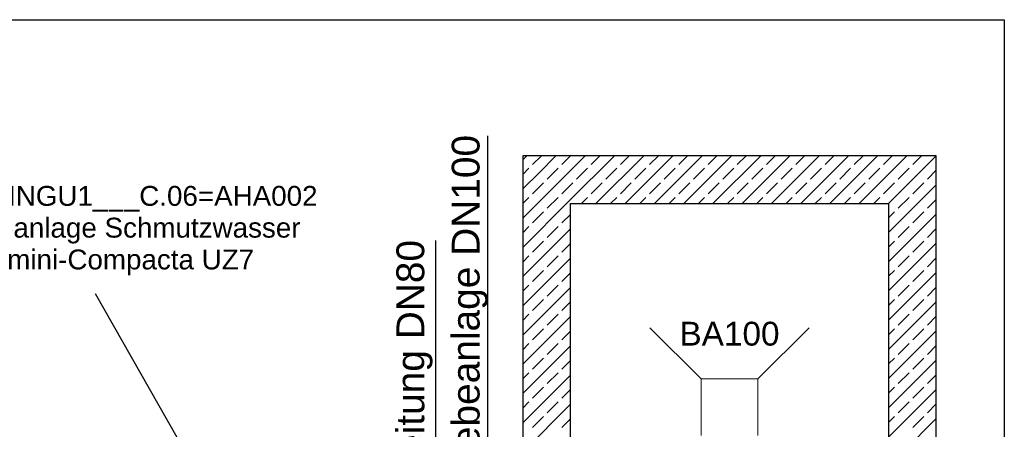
# Model space of a CAD drawing. Header units: metres. Extents: x 0 to 19.7, y 0 to 22.1.
# Tile 6 of 6: x 13.5 to 19.7, y 19.5 to 22.1. Entities that reach past the tile are written whole.
import ezdxf

# ---------------------------------------------------------------- set-up
doc = ezdxf.new("R2010")
doc.units = ezdxf.units.M
doc.layers.get('0').update_dxf_attribs({"lineweight": 0})
for name, color, linetype in [('003ARCH_A', 7, 'Continuous'), ('004TGA_S', 7, 'Continuous'), ('004TX_TXT', 7, 'Continuous')]:
    doc.layers.add(name, color=color, linetype=linetype)
doc.styles.add('ARIAL', font='arial.ttf')
doc.styles.get("Standard").update_dxf_attribs({"font": 'arial.ttf'})

# ---------------------------------------------------------------- blocks, each defined once
blk = doc.blocks.new('Hebeanlage KG400.010.010.250')
for s, p in [('Hebeanlage', (0, 0)), ('Kurzzeichen : ', (0, -0.2)), ('Beschreibung : ', (0, -0.4)), ('Typ / Bezeichnung : ', (0, -0.6)), ('Hersteller : ', (0, -0.8))]:
    blk.add_text(s, height=0.125).set_placement(p)
at = {"flags": 1}
for tag, p in [('NUMMER', (0, 0)), ('KURZTEXT', (0, 0)), ('MB.100.10.110', (0, -0.8)), ('MB.100.20.500', (0, -0.8)), ('KG400.099.003.500', (0, -0.8)), ('KG400.099.003.103', (0, -0.8)), ('KG400.099.003.167', (0, -0.8)), ('KG400.099.003.165', (0, -0.8)), ('KG400.099.003.166', (0, -0.8)), ('MB.100.20.110', (0, -0.8)), ('MB.100.20.100', (0, -0.8)), ('MB.100.90.100', (0, -0.8))]:
    blk.add_attdef(tag, p, '', height=0.125, dxfattribs=at)
for tag, p in [('MB.100.110.100', (1.1065, -0.2)), ('MB.100.110.110', (1.2134, -0.4)), ('MB.100.10.100', (1.5919, -0.6)), ('MB.100.20.120', (0.8927, -0.8))]:
    blk.add_attdef(tag, p, '', height=0.125)

msp = doc.modelspace()

# ---------------------------------------------------------------- linework, layer by layer
at = {"color": 0, "linetype": 'ByBlock'}
for p, q in [((17.5077, 20.1124), (17.8291, 19.791)), ((18.1863, 19.791), (18.5077, 20.1124)), ((18.1863, 19.791), (17.8291, 19.791)), ((17.8291, 19.791), (17.8291, 19.4339)), ((18.1863, 19.791), (18.1863, 19.4339))]:
    msp.add_line(p, q, dxfattribs=at)
at = {"layer": '003ARCH_A', "color": 252, "linetype": 'Continuous', "lineweight": 0}
for p, q in [((16.708, 21.1696), (16.7329, 21.1945)), ((16.77, 21.1396), (16.8249, 21.1945)), ((16.8124, 21.0901), (16.9168, 21.1945)), ((16.9043, 20.9982), (17.1006, 21.1945)), ((16.9538, 21.1396), (17.0087, 21.1945)), ((16.9962, 20.9063), (17.2845, 21.1945)), ((17.1376, 21.1396), (17.1926, 21.1945)), ((17.1683, 20.8945), (17.4683, 21.1945)), ((17.3215, 21.1396), (17.3764, 21.1945)), ((17.3522, 20.8945), (17.6522, 21.1945)), ((17.5053, 21.1396), (17.5603, 21.1945)), ((17.536, 20.8945), (17.836, 21.1945)), ((17.6892, 21.1396), (17.7441, 21.1945)), ((17.7199, 20.8945), (18.0199, 21.1945)), ((17.873, 21.1396), (17.928, 21.1945)), ((17.9037, 20.8945), (18.2037, 21.1945)), ((18.0569, 21.1396), (18.1118, 21.1945)), ((18.0876, 20.8945), (18.3876, 21.1945)), ((18.2407, 21.1396), (18.2956, 21.1945)), ((18.2714, 20.8945), (18.5714, 21.1945)), ((18.4246, 21.1396), (18.4795, 21.1945)), ((18.4553, 20.8945), (18.7553, 21.1945)), ((18.6084, 21.1396), (18.6633, 21.1945)), ((18.6391, 20.8945), (18.9391, 21.1945)), ((18.7923, 21.1396), (18.8472, 21.1945)), ((18.823, 20.8945), (19.123, 21.1945)), ((18.9761, 21.1396), (19.031, 21.1945)), ((19.0068, 20.8945), (19.3068, 21.1945)), ((19.16, 21.1396), (19.2149, 21.1945)), ((16.708, 21.0777), (16.747, 21.1166)), ((16.8619, 21.0477), (16.9308, 21.1166)), ((17.0457, 21.0477), (17.1147, 21.1166)), ((17.2296, 21.0477), (17.2985, 21.1166)), ((17.4134, 21.0477), (17.4824, 21.1166)), ((17.5973, 21.0477), (17.6662, 21.1166)), ((17.7811, 21.0477), (17.8501, 21.1166)), ((17.965, 21.0477), (18.0339, 21.1166)), ((18.1488, 21.0477), (18.2178, 21.1166)), ((18.3327, 21.0477), (18.4016, 21.1166)), ((18.5165, 21.0477), (18.5854, 21.1166)), ((18.7004, 21.0477), (18.7693, 21.1166)), ((18.8842, 21.0477), (18.9531, 21.1166)), ((19.068, 21.0477), (19.137, 21.1166)), ((16.708, 20.9857), (16.8124, 21.0901)), ((19.2519, 21.0477), (19.308, 21.1038)), ((16.708, 20.8019), (16.9043, 20.9982)), ((16.77, 20.9558), (16.8389, 21.0247)), ((16.9538, 20.9558), (17.0227, 21.0247)), ((17.1376, 20.9558), (17.2066, 21.0247)), ((17.3215, 20.9558), (17.3904, 21.0247)), ((17.5053, 20.9558), (17.5743, 21.0247)), ((17.6892, 20.9558), (17.7581, 21.0247)), ((17.873, 20.9558), (17.942, 21.0247)), ((18.0569, 20.9558), (18.1258, 21.0247)), ((18.2407, 20.9558), (18.3097, 21.0247)), ((18.4246, 20.9558), (18.4935, 21.0247)), ((18.6084, 20.9558), (18.6774, 21.0247)), ((18.7923, 20.9558), (18.8612, 21.0247)), ((18.9761, 20.9558), (19.0451, 21.0247)), ((19.008, 20.7119), (19.308, 21.0119)), ((19.16, 20.9558), (19.2289, 21.0247)), ((16.708, 20.8938), (16.747, 20.9328)), ((16.8619, 20.8639), (16.9308, 20.9328)), ((17.0764, 20.8945), (17.1147, 20.9328)), ((17.2603, 20.8945), (17.2985, 20.9328)), ((17.4441, 20.8945), (17.4824, 20.9328)), ((17.628, 20.8945), (17.6662, 20.9328)), ((17.8118, 20.8945), (17.8501, 20.9328)), ((17.9956, 20.8945), (18.0339, 20.9328)), ((18.1795, 20.8945), (18.2178, 20.9328)), ((18.3633, 20.8945), (18.4016, 20.9328)), ((18.5472, 20.8945), (18.5854, 20.9328)), ((18.731, 20.8945), (18.7693, 20.9328)), ((18.9149, 20.8945), (18.9531, 20.9328)), ((19.068, 20.8639), (19.137, 20.9328)), ((16.708, 20.6181), (16.9962, 20.9063)), ((19.2519, 20.8639), (19.308, 20.92)), ((16.77, 20.7719), (16.8389, 20.8409)), ((16.9538, 20.7719), (17.008, 20.8261)), ((19.008, 20.8038), (19.0451, 20.8409)), ((19.008, 20.528), (19.308, 20.828)), ((19.16, 20.7719), (19.2289, 20.8409)), ((16.708, 20.71), (16.747, 20.749)), ((16.8619, 20.68), (16.9308, 20.749)), ((19.068, 20.68), (19.137, 20.749)), ((16.708, 20.4342), (17.008, 20.7342)), ((19.2519, 20.68), (19.308, 20.7361)), ((16.77, 20.5881), (16.8389, 20.657)), ((16.9538, 20.5881), (17.008, 20.6423)), ((19.008, 20.62), (19.0451, 20.657)), ((19.008, 20.3442), (19.308, 20.6442)), ((19.16, 20.5881), (19.2289, 20.657)), ((16.708, 20.5261), (16.747, 20.5651)), ((16.8619, 20.4962), (16.9308, 20.5651)), ((19.068, 20.4962), (19.137, 20.5651)), ((16.708, 20.2504), (17.008, 20.5504)), ((19.2519, 20.4962), (19.308, 20.5523)), ((16.77, 20.4042), (16.8389, 20.4732)), ((16.9538, 20.4042), (17.008, 20.4584)), ((19.008, 20.4361), (19.0451, 20.4732)), ((19.008, 20.1603), (19.308, 20.4603)), ((19.16, 20.4042), (19.2289, 20.4732)), ((16.708, 20.3423), (16.747, 20.3813)), ((16.8619, 20.3123), (16.9308, 20.3813)), ((19.068, 20.3123), (19.137, 20.3813)), ((19.2519, 20.3123), (19.308, 20.3684)), ((16.708, 20.0665), (17.008, 20.3665)), ((16.77, 20.2204), (16.8389, 20.2893)), ((16.9538, 20.2204), (17.008, 20.2746)), ((19.008, 20.2523), (19.0451, 20.2893)), ((19.008, 19.9765), (19.308, 20.2765)), ((19.16, 20.2204), (19.2289, 20.2893)), ((16.708, 20.1584), (16.747, 20.1974)), ((16.708, 19.8827), (17.008, 20.1827)), ((16.8619, 20.1285), (16.9308, 20.1974)), ((19.068, 20.1285), (19.137, 20.1974)), ((19.2519, 20.1285), (19.308, 20.1846)), ((16.77, 20.0365), (16.8389, 20.1055)), ((16.9538, 20.0365), (17.008, 20.0907)), ((19.008, 20.0684), (19.0451, 20.1055)), ((19.008, 19.7926), (19.308, 20.0926)), ((19.16, 20.0365), (19.2289, 20.1055)), ((16.708, 19.9746), (16.747, 20.0136)), ((16.708, 19.6988), (17.008, 19.9988)), ((16.8619, 19.9446), (16.9308, 20.0136)), ((19.068, 19.9446), (19.137, 20.0136)), ((19.2519, 19.9446), (19.308, 20.0007)), ((16.77, 19.8527), (16.8389, 19.9216)), ((16.9538, 19.8527), (17.008, 19.9069)), ((19.008, 19.8846), (19.0451, 19.9216)), ((19.008, 19.6088), (19.308, 19.9088)), ((19.16, 19.8527), (19.2289, 19.9216)), ((16.708, 19.7907), (16.747, 19.8297)), ((16.708, 19.515), (17.008, 19.815)), ((16.8619, 19.7608), (16.9308, 19.8297)), ((19.068, 19.7608), (19.137, 19.8297)), ((19.2519, 19.7608), (19.308, 19.8169)), ((16.77, 19.6688), (16.8389, 19.7378)), ((16.9538, 19.6688), (17.008, 19.723)), ((19.008, 19.7007), (19.0451, 19.7378)), ((19.008, 19.4249), (19.308, 19.7249)), ((19.16, 19.6688), (19.2289, 19.7378)), ((16.708, 19.6069), (16.747, 19.6459)), ((16.708, 19.3311), (17.008, 19.6311)), ((16.8619, 19.5769), (16.9308, 19.6459)), ((19.068, 19.5769), (19.137, 19.6459)), ((19.2519, 19.5769), (19.308, 19.633)), ((16.77, 19.485), (16.8389, 19.5539)), ((16.9538, 19.485), (17.008, 19.5392)), ((19.008, 19.5169), (19.0451, 19.5539)), ((19.008, 19.2411), (19.308, 19.5411)), ((19.16, 19.485), (19.2289, 19.5539))]:
    msp.add_line(p, q, dxfattribs=at)
at = {"layer": '003ARCH_A', "color": 252, "linetype": 'Continuous'}
for p, q in [((16.708, 21.1945), (16.708, 18.3445)), ((19.308, 21.1945), (16.708, 21.1945)), ((19.308, 18.3445), (19.308, 21.1945)), ((17.008, 18.3445), (17.008, 20.8945)), ((17.008, 20.8945), (19.008, 20.8945)), ((19.008, 20.8945), (19.008, 18.3445))]:
    msp.add_line(p, q, dxfattribs=at)
at = {"layer": '003ARCH_A', "color": 252}
msp.add_lwpolyline([(5.9927, 22.0508), (19.7354, 22.0508), (19.7354, 9.2795), (6, 9.2795)], close=True, dxfattribs=at)
at = {"layer": '004TX_TXT', "color": 7, "linetype": 'Continuous'}
for p, q in [((16.4853, 21.3195), (16.4853, 17.6991)), ((16.159, 20.6611), (16.159, 17.9658))]:
    msp.add_line(p, q, dxfattribs=at)
at = {"layer": '004TX_TXT', "color": 7}
msp.add_line((14.0202, 20.3275), (15.4511, 17.8114), dxfattribs=at)

# ---------------------------------------------------------------- block references
at = {"layer": '004TGA_S', "color": 7}
ref = msp.add_blockref('Hebeanlage KG400.010.010.250', (11.8747, 21.0797), dxfattribs=at)
ref.add_attrib('MB.100.110.100', '????+INGU1___C.06=AHA002', (12.9812, 20.8797), dxfattribs={"layer": '0', "color": 7, "height": 0.125})
ref.add_attrib('MB.100.110.110', 'Hebeanlage Schmutzwasser', (13.0881, 20.6797), dxfattribs={"layer": '0', "color": 7, "height": 0.125})
ref.add_attrib('MB.100.10.100', 'mini-Compacta UZ7', (13.4666, 20.4797), dxfattribs={"layer": '0', "color": 7, "height": 0.125})
ref.add_attrib('MB.100.20.120', 'KSB', (12.7674, 20.2797), dxfattribs={"layer": '0', "color": 7, "height": 0.125})

# ---------------------------------------------------------------- texts
at = {"layer": '004TX_TXT', "color": 7, "linetype": 'Continuous', "char_height": 0.175, "width": 4.853805, "attachment_point": 5, "rotation": 90, "style": 'ARIAL'}
for s, insert in [('Enlt. Hebeanlage DN100', (16.3751, 19.9736)), ('Druckleitung DN80', (16.0273, 19.6391))]:
    msp.add_mtext(s, dxfattribs=dict(at, insert=insert))
at = {"layer": '004TX_TXT', "color": 7, "linetype": 'Continuous', "insert": (18.0077, 20.0742), "char_height": 0.15, "width": 1.63729, "attachment_point": 5, "style": 'ARIAL'}
msp.add_mtext('\\pxqc;{\\W1;BA100}', dxfattribs=at)

doc.saveas('drawing.dxf')
